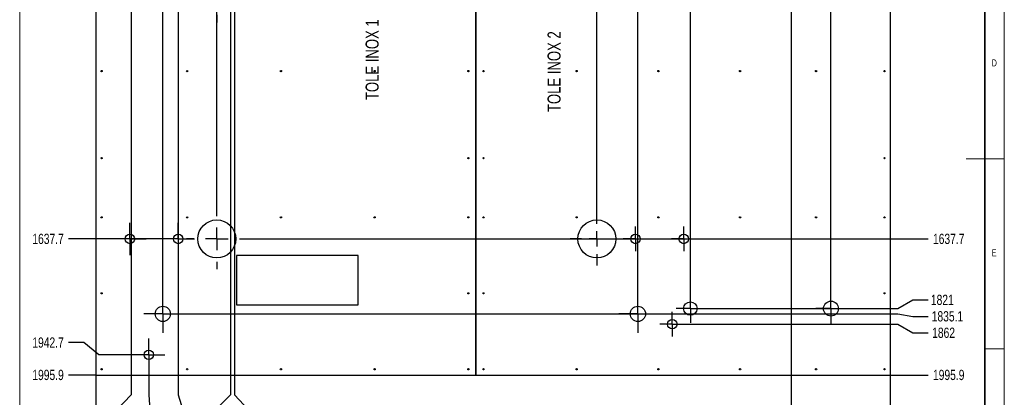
# Model space of a CAD drawing. Header units: millimetres. Extents: x 5 to 589, y 5 to 415.
# Tile 11 of 14: x 330 to 589, y 147 to 247. Entities that reach past the tile are written whole.
import ezdxf

# ---------------------------------------------------------------- set-up
doc = ezdxf.new("R2010")
doc.units = ezdxf.units.MM
doc.header["$PDSIZE"] = -1
doc.linetypes.add('CENTERX2', pattern=[20.32, 12.7, -2.54, 2.54, -2.54])
for name, color, linetype in [('COTES', 1, 'Continuous'), ('GRAVURES', 9, 'Continuous'), ('NOTES', 6, 'Continuous'), ('TRAIT-MIXTES', 3, 'CENTERX2')]:
    doc.layers.add(name, color=color, linetype=linetype)
doc.layers.add('TRAIT-FORT', color=4, linetype='Continuous', lineweight=25)
doc.styles.add('SLDTEXTSTYLE0', font='TXT', dxfattribs={"width": 0.75})
doc.dimstyles.new('SLDDIMSTYLE0', dxfattribs={"dimtxt": 2.7, "dimasz": 0.333333, "dimexe": 0, "dimexo": 0.0625, "dimgap": 0.675, "dimtad": 0, "dimtih": 1, "dimtoh": 1, "dimdec": 1, "dimlfac": 10, "dimrnd": 1e-09, "dimdsep": 46, "dimtxsty": 'SLDTEXTSTYLE0', "dimblk1": 'ORIGIN', "dimblk2": 'ORIGIN', "dimsah": 1, "dimcen": 0.09, "dimadec": 0, "dimazin": 2, "dimtfac": 1, "dimtdec": 1, "dimtofl": 0, "dimtmove": 0, "dimatfit": 3, "dimldrblk": 'ORIGIN', "dimfxl": 1, "dimfrac": 2, "dimtolj": 1, "dimtzin": 12, "dimarcsym": 0})
doc.dimstyles.new('SLDDIMSTYLE1', dxfattribs={"dimtxt": 2.7, "dimasz": 2, "dimexe": 0, "dimexo": 0.0625, "dimgap": 0.675, "dimtad": 0, "dimtih": 1, "dimtoh": 1, "dimdec": 1, "dimlfac": 10, "dimrnd": 1e-09, "dimzin": 12, "dimdsep": 46, "dimtxsty": 'SLDTEXTSTYLE0', "dimsah": 1, "dimcen": 0.09, "dimadec": 0, "dimazin": 3, "dimtfac": 1, "dimtdec": 1, "dimtofl": 0, "dimtmove": 0, "dimatfit": 3, "dimfxl": 1, "dimfrac": 2, "dimtolj": 1, "dimtzin": 12, "dimarcsym": 0})
doc.dimstyles.new('SLDDIMSTYLE3', dxfattribs={"dimtxt": 2.7, "dimasz": 2, "dimexe": 0, "dimexo": 0.0625, "dimgap": 0.675, "dimtad": 0, "dimtih": 1, "dimtoh": 1, "dimdec": 0, "dimlfac": 10, "dimrnd": 1e-09, "dimzin": 12, "dimdsep": 46, "dimtxsty": 'SLDTEXTSTYLE0', "dimsah": 1, "dimcen": 0.09, "dimadec": 0, "dimazin": 3, "dimtfac": 1, "dimtdec": 0, "dimtofl": 0, "dimtmove": 0, "dimatfit": 3, "dimfxl": 1, "dimfrac": 2, "dimtolj": 1, "dimtzin": 12, "dimarcsym": 0})

# ---------------------------------------------------------------- blocks, each defined once
blk = doc.blocks.new('_D_55')
at = {"layer": 'COTES', "color": 0, "lineweight": -2, "transparency": 16777216}
blk.add_line((532.94, 352.61), (532.94, 139.87), dxfattribs=at)
at = {"layer": 'Defpoints', "color": 0, "transparency": 16777216}
for p in [(532.94, 352.67), (532.94, 352.67), (532.94, 139.87)]:
    blk.add_point(p, dxfattribs=at)
at = {"layer": 'COTES', "color": 0, "transparency": 16777216, "insert": (532.94, 138.69), "char_height": 2.7, "attachment_point": 5, "rotation": 90, "style": 'SLDTEXTSTYLE0'}
blk.add_mtext('\\A1;0', dxfattribs=at)
blk = doc.blocks.new('_Origin')
at = {"color": 0, "linetype": 'ByBlock', "lineweight": -2}
blk.add_line((0, 0), (-1, 0), dxfattribs=at)
blk.add_circle((0, 0), 0.5, dxfattribs=at)
blk = doc.blocks.new('_D_56')
at = {"layer": 'COTES', "color": 0, "lineweight": -2, "transparency": 16777216}
for p, q in [((386.43, 322.76), (386.43, 147.87)), ((386.43, 147.87), (390.15, 143.87)), ((390.15, 143.87), (390.15, 139.87))]:
    blk.add_line(p, q, dxfattribs=at)
at = {"layer": 'Defpoints', "color": 0, "transparency": 16777216}
for p in [(532.94, 352.67), (386.43, 322.82), (390.15, 139.87)]:
    blk.add_point(p, dxfattribs=at)
at = {"layer": 'COTES', "color": 0, "transparency": 16777216, "insert": (390.15, 134.81), "char_height": 2.7, "attachment_point": 5, "rotation": 90, "style": 'SLDTEXTSTYLE0'}
blk.add_mtext('\\A1;1465.1', dxfattribs=at)
blk = doc.blocks.new('_D_57')
at = {"layer": 'COTES', "color": 0, "lineweight": -2, "transparency": 16777216}
for p, q in [((385.39, 276.35), (385.39, 147.87)), ((385.39, 147.87), (381.49, 143.87)), ((381.49, 143.87), (381.49, 139.87))]:
    blk.add_line(p, q, dxfattribs=at)
at = {"layer": 'Defpoints', "color": 0, "transparency": 16777216}
for p in [(532.94, 352.67), (385.39, 276.41), (381.49, 139.87)]:
    blk.add_point(p, dxfattribs=at)
at = {"layer": 'COTES', "color": 0, "transparency": 16777216, "insert": (381.49, 134.47), "char_height": 2.7, "attachment_point": 5, "rotation": 90, "style": 'SLDTEXTSTYLE0'}
blk.add_mtext('\\A1;1475.5', dxfattribs=at)
blk = doc.blocks.new('_D_58')
at = {"layer": 'COTES', "color": 0, "lineweight": -2, "transparency": 16777216}
for p, q in [((371.63, 249.59), (371.63, 147.87)), ((371.63, 147.87), (372.83, 143.87)), ((372.83, 143.87), (372.83, 139.87))]:
    blk.add_line(p, q, dxfattribs=at)
at = {"layer": 'Defpoints', "color": 0, "transparency": 16777216}
for p in [(532.94, 352.67), (371.63, 249.65), (372.83, 139.87)]:
    blk.add_point(p, dxfattribs=at)
at = {"layer": 'COTES', "color": 0, "transparency": 16777216, "insert": (372.83, 135.14), "char_height": 2.7, "attachment_point": 5, "rotation": 90, "style": 'SLDTEXTSTYLE0'}
blk.add_mtext('\\A1;1613.1', dxfattribs=at)
blk = doc.blocks.new('_D_59')
at = {"layer": 'COTES', "color": 0, "lineweight": -2, "transparency": 16777216}
for p, q in [((363.89, 154.09), (363.89, 147.87)), ((363.89, 147.87), (364.17, 143.87)), ((364.17, 143.87), (364.17, 139.87))]:
    blk.add_line(p, q, dxfattribs=at)
at = {"layer": 'Defpoints', "color": 0, "transparency": 16777216}
for p in [(532.94, 352.67), (363.89, 154.15), (364.17, 139.87)]:
    blk.add_point(p, dxfattribs=at)
at = {"layer": 'COTES', "color": 0, "transparency": 16777216, "insert": (364.17, 134.64), "char_height": 2.7, "attachment_point": 5, "rotation": 90, "style": 'SLDTEXTSTYLE0'}
blk.add_mtext('\\A1;1690.5', dxfattribs=at)
blk = doc.blocks.new('_D_60')
at = {"layer": 'COTES', "color": 0, "lineweight": -2, "transparency": 16777216}
for p, q in [((359.23, 260.21), (359.23, 147.87)), ((359.23, 147.87), (355.52, 143.87)), ((355.52, 143.87), (355.52, 139.87))]:
    blk.add_line(p, q, dxfattribs=at)
at = {"layer": 'Defpoints', "color": 0, "transparency": 16777216}
for p in [(532.94, 352.67), (359.23, 260.27), (355.52, 139.87)]:
    blk.add_point(p, dxfattribs=at)
at = {"layer": 'COTES', "color": 0, "transparency": 16777216, "insert": (355.52, 134.81), "char_height": 2.7, "attachment_point": 5, "rotation": 90, "style": 'SLDTEXTSTYLE0'}
blk.add_mtext('\\A1;1737.1', dxfattribs=at)
blk = doc.blocks.new('_D_61')
at = {"layer": 'COTES', "color": 0, "lineweight": -2, "transparency": 16777216}
blk.add_line((349.97, 153.02), (349.97, 139.87), dxfattribs=at)
at = {"layer": 'Defpoints', "color": 0, "transparency": 16777216}
for p in [(532.94, 352.67), (349.97, 153.08), (349.97, 139.87)]:
    blk.add_point(p, dxfattribs=at)
at = {"layer": 'COTES', "color": 0, "transparency": 16777216, "insert": (349.97, 134.47), "char_height": 2.7, "attachment_point": 5, "rotation": 90, "style": 'SLDTEXTSTYLE0'}
blk.add_mtext('\\A1;1829.7', dxfattribs=at)
blk = doc.blocks.new('_D_62')
at = {"layer": 'COTES', "color": 0, "lineweight": -2, "transparency": 16777216}
blk.add_line((558.97, 153.02), (558.97, 139.87), dxfattribs=at)
at = {"layer": 'Defpoints', "color": 0, "transparency": 16777216}
for p in [(532.94, 352.67), (558.97, 153.08), (558.97, 139.87)]:
    blk.add_point(p, dxfattribs=at)
at = {"layer": 'COTES', "color": 0, "transparency": 16777216, "insert": (558.97, 135.31), "char_height": 2.7, "attachment_point": 5, "rotation": 90, "style": 'SLDTEXTSTYLE0'}
blk.add_mtext('\\A1;260.3', dxfattribs=at)
blk = doc.blocks.new('_D_74')
at = {"layer": 'COTES', "color": 0, "lineweight": -2, "transparency": 16777216}
blk.add_line((389.85, 188.9), (568.97, 188.9), dxfattribs=at)
at = {"layer": 'Defpoints', "color": 0, "transparency": 16777216}
for p in [(532.94, 352.67), (389.79, 188.9), (568.97, 188.9)]:
    blk.add_point(p, dxfattribs=at)
at = {"layer": 'COTES', "color": 0, "transparency": 16777216, "insert": (574.37, 188.9), "char_height": 2.7, "attachment_point": 5, "style": 'SLDTEXTSTYLE0'}
blk.add_mtext('\\A1;1637.7', dxfattribs=at)
blk = doc.blocks.new('_D_75')
at = {"layer": 'COTES', "color": 0, "lineweight": -2, "transparency": 16777216}
for p, q in [((560.97, 170.57), (564.97, 172.84)), ((564.97, 172.84), (568.97, 172.84)), ((510.21, 170.57), (560.97, 170.57))]:
    blk.add_line(p, q, dxfattribs=at)
at = {"layer": 'Defpoints', "color": 0, "transparency": 16777216}
for p in [(532.94, 352.67), (568.97, 172.84), (510.15, 170.57)]:
    blk.add_point(p, dxfattribs=at)
at = {"layer": 'COTES', "color": 0, "transparency": 16777216, "insert": (572.69, 172.84), "char_height": 2.7, "attachment_point": 5, "style": 'SLDTEXTSTYLE0'}
blk.add_mtext('\\A1;1821', dxfattribs=at)
blk = doc.blocks.new('_D_76')
at = {"layer": 'COTES', "color": 0, "lineweight": -2, "transparency": 16777216}
for p, q in [((372.65, 169.17), (560.97, 169.17)), ((560.97, 169.17), (564.97, 168.51)), ((564.97, 168.51), (568.97, 168.51))]:
    blk.add_line(p, q, dxfattribs=at)
at = {"layer": 'Defpoints', "color": 0, "transparency": 16777216}
for p in [(532.94, 352.67), (372.59, 169.17), (568.97, 168.51)]:
    blk.add_point(p, dxfattribs=at)
at = {"layer": 'COTES', "color": 0, "transparency": 16777216, "insert": (574.04, 168.51), "char_height": 2.7, "attachment_point": 5, "style": 'SLDTEXTSTYLE0'}
blk.add_mtext('\\A1;1835.1', dxfattribs=at)
blk = doc.blocks.new('_D_77')
at = {"layer": 'COTES', "color": 0, "lineweight": -2, "transparency": 16777216}
for p, q in [((504.95, 166.46), (560.97, 166.46)), ((560.97, 166.46), (564.97, 164.18)), ((564.97, 164.18), (568.97, 164.18))]:
    blk.add_line(p, q, dxfattribs=at)
at = {"layer": 'Defpoints', "color": 0, "transparency": 16777216}
for p in [(532.94, 352.67), (504.88, 166.46), (568.97, 164.18)]:
    blk.add_point(p, dxfattribs=at)
at = {"layer": 'COTES', "color": 0, "transparency": 16777216, "insert": (573.02, 164.18), "char_height": 2.7, "attachment_point": 5, "style": 'SLDTEXTSTYLE0'}
blk.add_mtext('\\A1;1862', dxfattribs=at)
blk = doc.blocks.new('_D_78')
at = {"layer": 'COTES', "color": 0, "lineweight": -2, "transparency": 16777216}
blk.add_line((559.04, 153.08), (568.97, 153.08), dxfattribs=at)
at = {"layer": 'Defpoints', "color": 0, "transparency": 16777216}
for p in [(532.94, 352.67), (558.97, 153.08), (568.97, 153.08)]:
    blk.add_point(p, dxfattribs=at)
at = {"layer": 'COTES', "color": 0, "transparency": 16777216, "insert": (574.37, 153.08), "char_height": 2.7, "attachment_point": 5, "style": 'SLDTEXTSTYLE0'}
blk.add_mtext('\\A1;1995.9', dxfattribs=at)
blk = doc.blocks.new('_D_84')
at = {"layer": 'COTES', "color": 0, "lineweight": -2, "transparency": 16777216}
blk.add_line((367.32, 188.9), (342.79, 188.9), dxfattribs=at)
at = {"layer": 'Defpoints', "color": 0, "transparency": 16777216}
for p in [(532.94, 352.67), (342.79, 188.9), (367.38, 188.9)]:
    blk.add_point(p, dxfattribs=at)
at = {"layer": 'COTES', "color": 0, "transparency": 16777216, "insert": (337.39, 188.9), "char_height": 2.7, "attachment_point": 5, "style": 'SLDTEXTSTYLE0'}
blk.add_mtext('\\A1;1637.7', dxfattribs=at)
blk = doc.blocks.new('_D_85')
at = {"layer": 'COTES', "color": 0, "lineweight": -2, "transparency": 16777216}
for p, q in [((346.79, 161.61), (342.79, 161.61)), ((350.79, 158.4), (346.79, 161.61)), ((359.58, 158.4), (350.79, 158.4))]:
    blk.add_line(p, q, dxfattribs=at)
at = {"layer": 'Defpoints', "color": 0, "transparency": 16777216}
for p in [(532.94, 352.67), (342.79, 161.61), (359.64, 158.4)]:
    blk.add_point(p, dxfattribs=at)
at = {"layer": 'COTES', "color": 0, "transparency": 16777216, "insert": (337.39, 161.61), "char_height": 2.7, "attachment_point": 5, "style": 'SLDTEXTSTYLE0'}
blk.add_mtext('\\A1;1942.7', dxfattribs=at)
blk = doc.blocks.new('_D_86')
at = {"layer": 'COTES', "color": 0, "lineweight": -2, "transparency": 16777216}
blk.add_line((349.91, 153.08), (342.79, 153.08), dxfattribs=at)
at = {"layer": 'Defpoints', "color": 0, "transparency": 16777216}
for p in [(532.94, 352.67), (342.79, 153.08), (349.97, 153.08)]:
    blk.add_point(p, dxfattribs=at)
at = {"layer": 'COTES', "color": 0, "transparency": 16777216, "insert": (337.39, 153.08), "char_height": 2.7, "attachment_point": 5, "style": 'SLDTEXTSTYLE0'}
blk.add_mtext('\\A1;1995.9', dxfattribs=at)
blk = doc.blocks.new('_D_91')
at = {"layer": 'COTES', "color": 0, "lineweight": -2, "transparency": 16777216}
blk.add_line((506.39, 174.39), (506.39, 366.59), dxfattribs=at)
at = {"layer": 'Defpoints', "color": 0, "transparency": 16777216}
for p in [(506.39, 366.59), (532.94, 352.67), (506.39, 174.32)]:
    blk.add_point(p, dxfattribs=at)
at = {"layer": 'COTES', "color": 0, "transparency": 16777216, "insert": (506.39, 371.32), "char_height": 2.7, "attachment_point": 5, "rotation": 90, "style": 'SLDTEXTSTYLE0'}
blk.add_mtext('\\A1;265.5', dxfattribs=at)
blk = doc.blocks.new('_D_92')
at = {"layer": 'COTES', "color": 0, "lineweight": -2, "transparency": 16777216}
blk.add_line((492.59, 174.23), (492.59, 366.59), dxfattribs=at)
at = {"layer": 'Defpoints', "color": 0, "transparency": 16777216}
for p in [(492.59, 366.59), (532.94, 352.67), (492.59, 174.17)]:
    blk.add_point(p, dxfattribs=at)
at = {"layer": 'COTES', "color": 0, "transparency": 16777216, "insert": (492.59, 371.15), "char_height": 2.7, "attachment_point": 5, "rotation": 90, "style": 'SLDTEXTSTYLE0'}
blk.add_mtext('\\A1;403.5', dxfattribs=at)
blk = doc.blocks.new('_D_93')
at = {"layer": 'COTES', "color": 0, "lineweight": -2, "transparency": 16777216}
blk.add_line((481.79, 195.96), (481.79, 366.59), dxfattribs=at)
at = {"layer": 'Defpoints', "color": 0, "transparency": 16777216}
for p in [(481.79, 366.59), (532.94, 352.67), (481.79, 195.9)]:
    blk.add_point(p, dxfattribs=at)
at = {"layer": 'COTES', "color": 0, "transparency": 16777216, "insert": (481.79, 370.64), "char_height": 2.7, "attachment_point": 5, "rotation": 90, "style": 'SLDTEXTSTYLE0'}
blk.add_mtext('\\A1;511.5', dxfattribs=at)
blk = doc.blocks.new('_D_94')
at = {"layer": 'COTES', "color": 0, "lineweight": -2, "transparency": 16777216}
blk.add_line((381.79, 196.96), (381.79, 366.59), dxfattribs=at)
at = {"layer": 'Defpoints', "color": 0, "transparency": 16777216}
for p in [(381.79, 366.59), (532.94, 352.67), (381.79, 196.9)]:
    blk.add_point(p, dxfattribs=at)
at = {"layer": 'COTES', "color": 0, "transparency": 16777216, "insert": (381.79, 371.32), "char_height": 2.7, "attachment_point": 5, "rotation": 90, "style": 'SLDTEXTSTYLE0'}
blk.add_mtext('\\A1;1511.5', dxfattribs=at)
blk = doc.blocks.new('_D_95')
at = {"layer": 'COTES', "color": 0, "lineweight": -2, "transparency": 16777216}
blk.add_line((367.59, 174.23), (367.59, 366.59), dxfattribs=at)
at = {"layer": 'Defpoints', "color": 0, "transparency": 16777216}
for p in [(367.59, 366.59), (532.94, 352.67), (367.59, 174.17)]:
    blk.add_point(p, dxfattribs=at)
at = {"layer": 'COTES', "color": 0, "transparency": 16777216, "insert": (367.59, 371.99), "char_height": 2.7, "attachment_point": 5, "rotation": 90, "style": 'SLDTEXTSTYLE0'}
blk.add_mtext('\\A1;1653.5', dxfattribs=at)
blk = doc.blocks.new('_D_99')
at = {"layer": 'COTES', "color": 0, "lineweight": -2, "transparency": 16777216}
blk.add_line((543.39, 174.59), (543.39, 366.59), dxfattribs=at)
at = {"layer": 'Defpoints', "color": 0, "transparency": 16777216}
for p in [(543.39, 366.59), (532.94, 352.67), (543.39, 174.53)]:
    blk.add_point(p, dxfattribs=at)
at = {"layer": 'COTES', "color": 0, "transparency": 16777216, "insert": (543.39, 370.81), "char_height": 2.7, "attachment_point": 5, "rotation": 90, "style": 'SLDTEXTSTYLE0'}
blk.add_mtext('\\A1;104.5', dxfattribs=at)
blk = doc.blocks.new('SW_CENTERMARKSYMBOL_63')
at = {"layer": 'TRAIT-MIXTES', "color": 0}
for p, q in [((0, 6), (0, 8)), ((0, 0), (0, 3)), ((-6, 0), (-8, 0)), ((0, 0), (-3, 0)), ((0, 0), (0, -3)), ((0, 0), (3, 0)), ((6, 0), (8, 0)), ((0, -6), (0, -8))]:
    blk.add_line(p, q, dxfattribs=at)
blk = doc.blocks.new('SW_CENTERMARKSYMBOL_64')
at = {"layer": 'TRAIT-MIXTES', "color": 0}
for p, q in [((0, 3), (0, 4.25)), ((0, 0), (0, 3)), ((-3, 0), (-4.25, 0)), ((0, 0), (-3, 0)), ((0, 0), (0, -3)), ((0, 0), (3, 0)), ((3, 0), (4.25, 0)), ((0, -3), (0, -4.25))]:
    blk.add_line(p, q, dxfattribs=at)
blk = doc.blocks.new('SW_CENTERMARKSYMBOL_65')
at = {"layer": 'TRAIT-MIXTES', "color": 0}
for p, q in [((0, 3), (0, 4.25)), ((0, 0), (0, 3)), ((-3, 0), (-4.25, 0)), ((0, 0), (-3, 0)), ((0, 0), (0, -3)), ((0, 0), (3, 0)), ((3, 0), (4.25, 0)), ((0, -3), (0, -4.25))]:
    blk.add_line(p, q, dxfattribs=at)
blk = doc.blocks.new('SW_CENTERMARKSYMBOL_66')
at = {"layer": 'TRAIT-MIXTES', "color": 0}
for p, q in [((0, 3), (0, 4.25)), ((0, 0), (0, 3)), ((-3, 0), (-4.25, 0)), ((0, 0), (-3, 0)), ((0, 0), (0, -3)), ((0, 0), (3, 0)), ((3, 0), (4.25, 0)), ((0, -3), (0, -4.25))]:
    blk.add_line(p, q, dxfattribs=at)
blk = doc.blocks.new('SW_CENTERMARKSYMBOL_67')
at = {"layer": 'TRAIT-MIXTES', "color": 0}
for p, q in [((0, 6), (0, 8)), ((0, 0), (0, 3)), ((-6, 0), (-8, 0)), ((0, 0), (-3, 0)), ((0, 0), (0, -3)), ((0, 0), (3, 0)), ((6, 0), (8, 0)), ((0, -6), (0, -8))]:
    blk.add_line(p, q, dxfattribs=at)
blk = doc.blocks.new('SW_CENTERMARKSYMBOL_68')
at = {"layer": 'TRAIT-MIXTES', "color": 0}
for p, q in [((0, 3), (0, 5)), ((0, 0), (0, 3)), ((-3, 0), (-5, 0)), ((0, 0), (-3, 0)), ((0, 0), (0, -3)), ((0, 0), (3, 0)), ((3, 0), (5, 0)), ((0, -3), (0, -5))]:
    blk.add_line(p, q, dxfattribs=at)
blk = doc.blocks.new('SW_CENTERMARKSYMBOL_69')
at = {"layer": 'TRAIT-MIXTES', "color": 0}
for p, q in [((0, 3), (0, 5)), ((0, 0), (0, 3)), ((-3, 0), (-5, 0)), ((0, 0), (-3, 0)), ((0, 0), (0, -3)), ((0, 0), (3, 0)), ((3, 0), (5, 0)), ((0, -3), (0, -5))]:
    blk.add_line(p, q, dxfattribs=at)
blk = doc.blocks.new('SW_CENTERMARKSYMBOL_79')
at = {"layer": 'TRAIT-MIXTES', "color": 0}
for p, q in [((0, 4), (0, 7)), ((-4, 0), (-7, 0)), ((0, 0), (-2, 0)), ((0, 0), (0, 2)), ((0, 0), (0, -2)), ((0, 0), (2, 0)), ((4, 0), (7, 0)), ((0, -4), (0, -7))]:
    blk.add_line(p, q, dxfattribs=at)
blk = doc.blocks.new('SW_CENTERMARKSYMBOL_80')
at = {"layer": 'TRAIT-MIXTES', "color": 0}
for p, q in [((0, 2), (0, 3.25)), ((-2, 0), (-3.25, 0)), ((0, 0), (-2, 0)), ((0, 0), (0, 2)), ((0, 0), (0, -2)), ((0, 0), (2, 0)), ((2, 0), (3.25, 0)), ((0, -2), (0, -3.25))]:
    blk.add_line(p, q, dxfattribs=at)
blk = doc.blocks.new('SW_CENTERMARKSYMBOL_81')
at = {"layer": 'TRAIT-MIXTES', "color": 0}
for p, q in [((0, 2), (0, 3.25)), ((-2, 0), (-3.25, 0)), ((0, 0), (-2, 0)), ((0, 0), (0, 2)), ((0, 0), (0, -2)), ((0, 0), (2, 0)), ((2, 0), (3.25, 0)), ((0, -2), (0, -3.25))]:
    blk.add_line(p, q, dxfattribs=at)
blk = doc.blocks.new('SW_CENTERMARKSYMBOL_82')
at = {"layer": 'TRAIT-MIXTES', "color": 0}
for p, q in [((0, 2), (0, 3.25)), ((-2, 0), (-3.25, 0)), ((0, 0), (-2, 0)), ((0, 0), (0, 2)), ((0, 0), (0, -2)), ((0, 0), (2, 0)), ((2, 0), (3.25, 0)), ((0, -2), (0, -3.25))]:
    blk.add_line(p, q, dxfattribs=at)
blk = doc.blocks.new('SW_CENTERMARKSYMBOL_83')
at = {"layer": 'TRAIT-MIXTES', "color": 0}
for p, q in [((0, 2), (0, 3.76)), ((-2, 0), (-3.76, 0)), ((0, 0), (-2, 0)), ((0, 0), (0, 2)), ((0, 0), (0, -2)), ((0, 0), (2, 0)), ((2, 0), (3.76, 0)), ((0, -2), (0, -3.76))]:
    blk.add_line(p, q, dxfattribs=at)
blk = doc.blocks.new('SW_CENTERMARKSYMBOL_84')
at = {"layer": 'TRAIT-MIXTES', "color": 0}
for p, q in [((0, 2), (0, 3.96)), ((-2, 0), (-3.96, 0)), ((0, 0), (-2, 0)), ((0, 0), (0, 2)), ((0, 0), (0, -2)), ((0, 0), (2, 0)), ((2, 0), (3.96, 0)), ((0, -2), (0, -3.96))]:
    blk.add_line(p, q, dxfattribs=at)

msp = doc.modelspace()

# ---------------------------------------------------------------- linework, layer by layer
at = {"lineweight": 18}
for p, q in [((589, 5), (589, 415)), ((584, 10), (584, 410)), ((329.928, 401.805), (329.928, 102.852)), ((583.811, 401.805), (583.811, 102.852)), ((589, 210), (579, 210)), ((584, 160), (589, 160))]:
    msp.add_line(p, q, dxfattribs=at)
at = {"layer": 'GRAVURES', "lineweight": 25}
for centre, radius in [((381.791, 188.901), 5), ((481.791, 188.901), 5), ((367.591, 169.166), 2), ((492.591, 169.166), 2), ((506.391, 170.566), 1.759), ((543.391, 170.566), 1.965)]:
    msp.add_circle(centre, radius, dxfattribs=at)
at = {"layer": 'TRAIT-FORT', "lineweight": 25}
for p, q in [((349.975, 352.079), (349.975, 153.079)), ((449.974, 352.079), (449.974, 153.079)), ((449.975, 153.079), (449.975, 352.079)), ((558.975, 352.079), (558.975, 153.079)), ((386.975, 184.579), (386.975, 171.579)), ((418.975, 184.579), (386.975, 184.579)), ((418.975, 171.579), (418.975, 184.579)), ((386.975, 171.579), (418.975, 171.579)), ((349.975, 153.079), (449.974, 153.079)), ((449.975, 153.079), (558.975, 153.079))]:
    msp.add_line(p, q, dxfattribs=at)
for centre, radius in [((351.475, 233.079), 0.17), ((374.005, 233.079), 0.17), ((398.662, 233.079), 0.17), ((423.318, 233.079), 0.17), ((447.975, 233.079), 0.17), ((451.975, 233.079), 0.17), ((476.475, 233.079), 0.17), ((497.975, 233.079), 0.17), ((519.475, 233.079), 0.17), ((539.475, 233.079), 0.17), ((557.475, 233.079), 0.17), ((351.475, 210.163), 0.17), ((447.975, 210.163), 0.17), ((451.975, 210.163), 0.17), ((557.475, 210.163), 0.17), ((351.475, 194.579), 0.17), ((374.005, 194.579), 0.17), ((398.662, 194.579), 0.17), ((423.318, 194.579), 0.17), ((447.975, 194.579), 0.17), ((451.975, 194.579), 0.17), ((476.475, 194.579), 0.17), ((497.975, 194.579), 0.17), ((519.475, 194.579), 0.17), ((539.475, 194.579), 0.17), ((557.475, 194.579), 0.17), ((358.931, 188.901), 1.25), ((371.631, 188.901), 1.25), ((491.951, 188.901), 1.25), ((504.651, 188.901), 1.25), ((351.475, 174.579), 0.17), ((447.975, 174.579), 0.17), ((451.975, 174.579), 0.17), ((557.475, 174.579), 0.17), ((501.635, 166.461), 1.25), ((363.891, 158.401), 1.25), ((351.475, 154.579), 0.17), ((374.005, 154.579), 0.17), ((398.662, 154.579), 0.17), ((423.318, 154.579), 0.17), ((447.975, 154.579), 0.17), ((451.975, 154.579), 0.17), ((476.475, 154.579), 0.17), ((497.975, 154.579), 0.17), ((519.475, 154.579), 0.17), ((539.475, 154.579), 0.17), ((557.475, 154.579), 0.17)]:
    msp.add_circle(centre, radius, dxfattribs=at)

# ---------------------------------------------------------------- block references
at = {"layer": 'TRAIT-MIXTES'}
for name, p in [('SW_CENTERMARKSYMBOL_63', (381.791, 253.901)), ('SW_CENTERMARKSYMBOL_67', (381.791, 188.901)), ('SW_CENTERMARKSYMBOL_79', (481.791, 188.901)), ('SW_CENTERMARKSYMBOL_64', (358.931, 188.901)), ('SW_CENTERMARKSYMBOL_65', (371.631, 188.901)), ('SW_CENTERMARKSYMBOL_81', (491.951, 188.901)), ('SW_CENTERMARKSYMBOL_82', (504.651, 188.901)), ('SW_CENTERMARKSYMBOL_68', (367.591, 169.166)), ('SW_CENTERMARKSYMBOL_69', (492.591, 169.166)), ('SW_CENTERMARKSYMBOL_83', (506.391, 170.566)), ('SW_CENTERMARKSYMBOL_84', (543.391, 170.566)), ('SW_CENTERMARKSYMBOL_80', (501.635, 166.461)), ('SW_CENTERMARKSYMBOL_66', (363.891, 158.401))]:
    msp.add_blockref(name, p, dxfattribs=at)

# ---------------------------------------------------------------- texts
at = {"layer": 'NOTES', "char_height": 3.43958, "attachment_point": 2, "rotation": 90, "style": 'SLDTEXTSTYLE0'}
for s, insert in [('TOLE INOX 1', (420.935, 236.081)), ('TOLE INOX 2', (468.813, 232.93))]:
    msp.add_mtext(s, dxfattribs=dict(at, insert=insert))
at = {"layer": 'NOTES', "char_height": 1.852, "attachment_point": 1, "style": 'SLDTEXTSTYLE0'}
for s, insert in [('D', (585.667, 236.168)), ('E', (585.667, 186.168))]:
    msp.add_mtext(s, dxfattribs=dict(at, insert=insert))

# ---------------------------------------------------------------- dimensions: what is measured, and where the dimension line sits
at = {"layer": 'COTES'}
for feature_location, offset, dtype, origin, dimstyle, picture, middle in [((367.591, 174.166), (0, 192.426), 1, (532.941, 352.671), 'SLDDIMSTYLE1', '_D_95', (367.591, 371.992)), ((381.791, 196.901), (0, 169.691), 1, (532.941, 352.671), 'SLDDIMSTYLE1', '_D_94', (381.791, 371.317)), ((492.591, 174.166), (0, 192.426), 1, (532.941, 352.671), 'SLDDIMSTYLE1', '_D_92', (492.591, 371.148)), ((506.391, 174.325), (0, 192.267), 1, (532.941, 352.671), 'SLDDIMSTYLE1', '_D_91', (506.391, 371.317)), ((481.791, 195.901), (0, 170.691), 1, (532.941, 352.671), 'SLDDIMSTYLE1', '_D_93', (481.791, 370.642)), ((543.391, 174.531), (0, 192.061), 1, (532.941, 352.671), 'SLDDIMSTYLE1', '_D_99', (543.391, 370.811)), ((367.381, 188.901), (-24.59, 0), 0, (532.941, 352.671), 'SLDDIMSTYLE1', '_D_84', (337.391, 188.901)), ((359.641, 158.401), (-16.85, 3.211), 0, (532.941, 352.671), 'SLDDIMSTYLE1', '_D_85', (337.391, 161.612)), ((349.975, 153.079), (-7.184, 0), 0, (532.941, 352.671), 'SLDDIMSTYLE1', '_D_86', (337.391, 153.079)), ((349.975, 153.079), (0, -13.211), 1, (532.941, 352.671), 'SLDDIMSTYLE1', '_D_61', (349.975, 134.468)), ((359.231, 260.271), (-3.715, -120.403), 1, (532.941, 352.671), 'SLDDIMSTYLE1', '_D_60', (355.516, 134.805)), ((363.891, 154.151), (0.284, -14.283), 1, (532.941, 352.671), 'SLDDIMSTYLE1', '_D_59', (364.174, 134.637)), ((371.631, 249.651), (1.202, -109.783), 1, (532.941, 352.671), 'SLDDIMSTYLE1', '_D_58', (372.833, 135.143)), ((372.5907, 169.1658), (196.3839, -0.6523), 0, (532.9408, 352.6709), 'SLDDIMSTYLE1', '_D_76', (574.0371, 168.5135)), ((385.395, 276.411), (-3.904, -136.543), 1, (532.941, 352.671), 'SLDDIMSTYLE1', '_D_57', (381.491, 134.468)), ((386.435, 322.821), (3.715, -182.953), 1, (532.941, 352.671), 'SLDDIMSTYLE1', '_D_56', (390.149, 134.805)), ((389.791, 188.901), (179.184, 0), 0, (532.941, 352.671), 'SLDDIMSTYLE1', '_D_74', (574.375, 188.901)), ((504.885, 166.461), (64.09, -2.276), 0, (532.941, 352.671), 'SLDDIMSTYLE3', '_D_77', (573.025, 164.184)), ((510.1492, 170.5661), (58.8254, 2.2765), 0, (532.9408, 352.6709), 'SLDDIMSTYLE1', '_D_75', (572.6871, 172.8426)), ((532.940799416, 352.670865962), (0, -212.802971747), 1, (532.940799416, 352.670865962), 'SLDDIMSTYLE0', '_D_55', (532.940799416, 138.686644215)), ((558.975, 153.079), (0, -13.211), 1, (532.941, 352.671), 'SLDDIMSTYLE1', '_D_62', (558.975, 135.312)), ((558.975, 153.079), (10, 0), 0, (532.941, 352.671), 'SLDDIMSTYLE1', '_D_78', (574.375, 153.079))]:
    dim = msp.add_ordinate_dim(feature_location=feature_location, offset=offset, dtype=dtype, origin=origin, dimstyle=dimstyle, dxfattribs=at)
    dim.commit()
    dim.dimension.update_dxf_attribs({"geometry": picture, "text_midpoint": middle})

doc.saveas('drawing.dxf')
